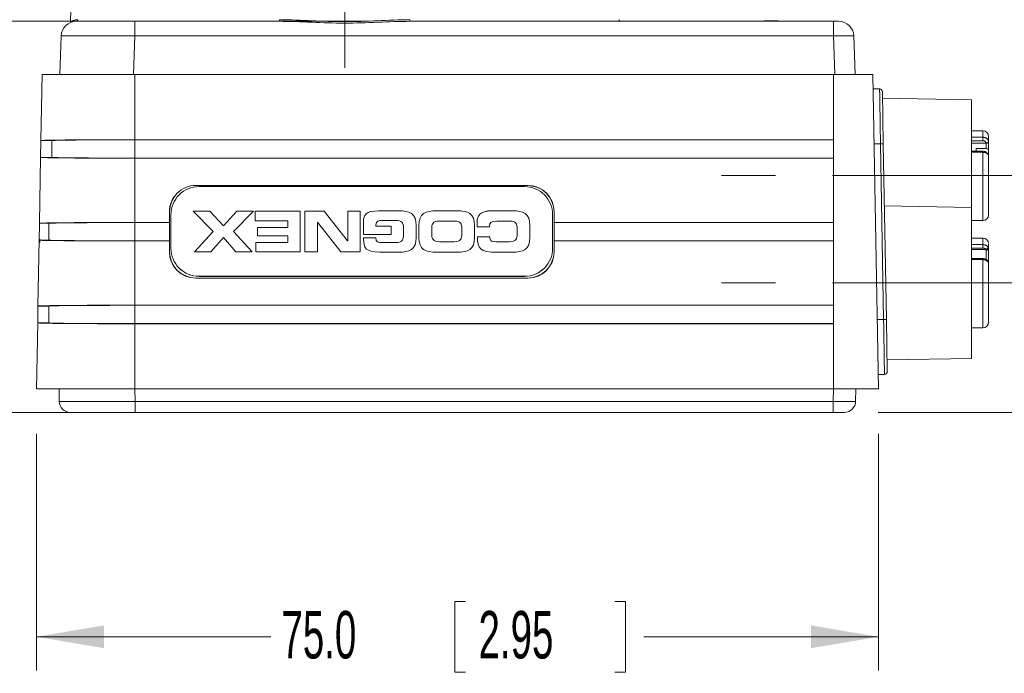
# Model space of a CAD drawing. Header units: millimetres. Extents: x 10 to 272, y 8 to 208.
# Tile 4 of 25: x 56 to 100, y 89 to 118. Entities that reach past the tile are written whole.
import ezdxf

# ---------------------------------------------------------------- set-up
doc = ezdxf.new("R2010")
doc.units = ezdxf.units.MM
doc.linetypes.add('CENTERX2', pattern=[20.32, 12.7, -2.54, 2.54, -2.54])
doc.styles.add('SLDTEXTSTYLE1', font='TXT', dxfattribs={"width": 0.605})
doc.dimstyles.new('SLDDIMSTYLE0', dxfattribs={"dimtxt": 2.054655, "dimasz": 3, "dimexe": 0, "dimexo": 0.0625, "dimgap": 0.513664, "dimtad": 0, "dimtih": 1, "dimtoh": 1, "dimlfac": 2, "dimrnd": 1e-09, "dimzin": 4, "dimdsep": 46, "dimtxsty": 'SLDTEXTSTYLE1', "dimsah": 1, "dimcen": 0.09, "dimadec": 0, "dimazin": 1, "dimtfac": 1, "dimtofl": 0, "dimtmove": 0, "dimatfit": 3, "dimfxl": 1, "dimfrac": 2, "dimtolj": 1, "dimtzin": 12, "dimarcsym": 0})
doc.dimstyles.new('SLDDIMSTYLE1', dxfattribs={"dimtxt": 2.054655, "dimasz": 3, "dimexe": 0, "dimexo": 0.0625, "dimgap": 0.513664, "dimtad": 0, "dimtih": 1, "dimtoh": 1, "dimlfac": 2, "dimrnd": 1e-09, "dimzin": 12, "dimdsep": 46, "dimtxsty": 'SLDTEXTSTYLE1', "dimsah": 1, "dimcen": 0.09, "dimadec": 0, "dimazin": 3, "dimtfac": 1, "dimtofl": 0, "dimtmove": 0, "dimatfit": 3, "dimfxl": 1, "dimfrac": 2, "dimtolj": 1, "dimtzin": 12, "dimarcsym": 0})
doc.dimstyles.new('SLDDIMSTYLE2', dxfattribs={"dimtxt": 2.054655, "dimasz": 3, "dimexe": 0, "dimexo": 0.0625, "dimgap": 0.513664, "dimtad": 0, "dimtih": 1, "dimtoh": 1, "dimlfac": 2, "dimrnd": 1e-09, "dimzin": 12, "dimdsep": 46, "dimtxsty": 'SLDTEXTSTYLE1', "dimsah": 1, "dimcen": 0.09, "dimadec": 0, "dimazin": 3, "dimtfac": 1, "dimtmove": 0, "dimatfit": 0, "dimfxl": 1, "dimfrac": 2, "dimtolj": 1, "dimtzin": 12, "dimarcsym": 0})

# ---------------------------------------------------------------- blocks, each defined once
blk = doc.blocks.new('*D12')
at = {"color": 7, "linetype": 'Continuous', "lineweight": 0}
for p, q in [((56.988, 141.637), (21.973, 141.637)), ((23.473, 141.637), (23.473, 129.932)), ((23.826, 129.462), (23.355, 129.462)), ((23.355, 129.462), (23.355, 126.306)), ((30.489, 129.462), (30.96, 129.462)), ((30.96, 129.462), (30.96, 126.306)), ((23.355, 126.306), (23.826, 126.306)), ((30.96, 126.306), (30.489, 126.306)), ((23.473, 100.137), (23.473, 125.836)), ((56.27, 100.137), (21.973, 100.137))]:
    blk.add_line(p, q, dxfattribs=at)
for points in [[(23.473, 141.637), (22.965, 138.637), (23.981, 138.637)], [(23.473, 100.137), (23.981, 103.137), (22.965, 103.137)]]:
    blk.add_solid(points, dxfattribs=at)
at = {"color": 7, "linetype": 'Continuous', "lineweight": 0, "char_height": 2.1167, "attachment_point": 1, "style": 'SLDTEXTSTYLE1'}
for s, insert in [('83.0', (15.633, 129.035)), ('3.27', (24.414, 129.035))]:
    blk.add_mtext(s, dxfattribs=dict(at, insert=insert))
blk = doc.blocks.new('*D13')
at = {"color": 7, "linetype": 'Continuous', "lineweight": 0}
for p, q in [((71.401, 117.562), (45.009, 117.562)), ((46.509, 117.562), (46.509, 110.897)), ((46.862, 110.427), (46.392, 110.427)), ((46.392, 110.427), (46.392, 107.271)), ((53.526, 110.427), (53.996, 110.427)), ((53.996, 110.427), (53.996, 107.271)), ((46.392, 107.271), (46.862, 107.271)), ((53.996, 107.271), (53.526, 107.271)), ((46.509, 100.137), (46.509, 106.801)), ((59.144, 100.137), (45.009, 100.137))]:
    blk.add_line(p, q, dxfattribs=at)
for points in [[(46.509, 117.562), (46.001, 114.562), (47.017, 114.562)], [(46.509, 100.137), (47.017, 103.137), (46.001, 103.137)]]:
    blk.add_solid(points, dxfattribs=at)
at = {"color": 7, "linetype": 'Continuous', "lineweight": 0, "char_height": 2.1167, "attachment_point": 1, "style": 'SLDTEXTSTYLE1'}
for s, insert in [('34.9', (38.67, 110)), ('1.37', (47.45, 110))]:
    blk.add_mtext(s, dxfattribs=dict(at, insert=insert))
blk = doc.blocks.new('*D14')
at = {"color": 7, "linetype": 'Continuous', "lineweight": 0}
for p, q in [((119.969, 105.905), (119.969, 111.905)), ((106.91, 105.905), (121.469, 105.905)), ((121.105, 104.787), (120.635, 104.787)), ((120.635, 104.787), (120.635, 101.631)), ((126.201, 104.787), (126.671, 104.787)), ((126.671, 104.787), (126.671, 101.631)), ((120.635, 101.631), (121.105, 101.631)), ((126.671, 101.631), (126.201, 101.631)), ((94.244, 100.137), (121.469, 100.137)), ((119.969, 100.137), (119.969, 94.137))]:
    blk.add_line(p, q, dxfattribs=at)
for points in [[(119.969, 105.905), (120.477, 108.905), (119.461, 108.905)], [(119.969, 100.137), (119.461, 97.137), (120.477, 97.137)]]:
    blk.add_solid(points, dxfattribs=at)
at = {"color": 7, "linetype": 'Continuous', "lineweight": 0, "char_height": 2.1167, "attachment_point": 1, "style": 'SLDTEXTSTYLE1'}
for s, insert in [('11.5', (112.913, 104.36)), ('.45', (121.693, 104.36))]:
    blk.add_mtext(s, dxfattribs=dict(at, insert=insert))
blk = doc.blocks.new('*D16')
at = {"color": 7, "linetype": 'Continuous', "lineweight": 0}
for p, q in [((56.757, 99.187), (56.757, 88.637)), ((94.257, 99.187), (94.257, 88.637)), ((75.859, 91.714), (75.389, 91.714)), ((75.389, 91.714), (75.389, 88.559)), ((82.523, 91.714), (82.993, 91.714)), ((82.993, 91.714), (82.993, 88.559)), ((56.757, 90.137), (67.197, 90.137)), ((94.257, 90.137), (83.816, 90.137)), ((75.389, 88.559), (75.859, 88.559)), ((82.993, 88.559), (82.523, 88.559))]:
    blk.add_line(p, q, dxfattribs=at)
for points in [[(56.757, 90.137), (59.757, 89.629), (59.757, 90.645)], [(94.257, 90.137), (91.257, 90.645), (91.257, 89.629)]]:
    blk.add_solid(points, dxfattribs=at)
at = {"color": 7, "linetype": 'Continuous', "lineweight": 0, "char_height": 2.1167, "attachment_point": 1, "style": 'SLDTEXTSTYLE1'}
for s, insert in [('75.0', (67.667, 91.287)), ('2.95', (76.447, 91.287))]:
    blk.add_mtext(s, dxfattribs=dict(at, insert=insert))
blk = doc.blocks.new('*D17')
at = {"color": 7, "linetype": 'Continuous', "lineweight": 0}
for p, q in [((58.547, 137.637), (33.009, 137.637)), ((34.509, 137.637), (34.509, 120.935)), ((34.862, 120.464), (34.392, 120.464)), ((34.392, 120.464), (34.392, 117.309)), ((41.526, 120.464), (41.996, 120.464)), ((41.996, 120.464), (41.996, 117.309)), ((34.392, 117.309), (34.862, 117.309)), ((41.996, 117.309), (41.526, 117.309)), ((34.509, 100.137), (34.509, 116.839)), ((59.144, 100.137), (33.009, 100.137))]:
    blk.add_line(p, q, dxfattribs=at)
for points in [[(34.509, 137.637), (34.001, 134.637), (35.017, 134.637)], [(34.509, 100.137), (35.017, 103.137), (34.001, 103.137)]]:
    blk.add_solid(points, dxfattribs=at)
at = {"color": 7, "linetype": 'Continuous', "lineweight": 0, "char_height": 2.1167, "attachment_point": 1, "style": 'SLDTEXTSTYLE1'}
for s, insert in [('75.0', (26.67, 120.037)), ('2.95', (35.45, 120.037))]:
    blk.add_mtext(s, dxfattribs=dict(at, insert=insert))

msp = doc.modelspace()

# ---------------------------------------------------------------- linework, layer by layer
at = {"color": 7, "linetype": 'CENTERX2', "lineweight": 0}
for p, q in [((70.4843, 115.4866), (70.4843, 147.2844)), ((104.9098, 110.6858), (87.2742, 110.6858)), ((104.9098, 105.9047), (87.2742, 105.9047))]:
    msp.add_line(p, q, dxfattribs=at)
at = {"color": 7, "linetype": 'Continuous', "lineweight": 15}
for p, q in [((58.3671, 121.3069), (58.269, 117.5601)), ((58.5295, 117.5616), (61.1354, 117.5616)), ((61.1354, 117.5616), (61.1354, 116.9096)), ((61.1354, 117.5616), (67.5676, 117.5616)), ((73.4011, 117.5616), (92.2525, 117.5616)), ((88.3972, 117.5866), (88.3972, 117.5616)), ((89.1608, 117.5866), (89.1608, 117.5616)), ((89.1608, 117.5866), (89.7903, 117.5866)), ((89.7903, 117.5866), (89.7903, 117.5616)), ((90.5539, 117.5866), (90.5539, 117.5616)), ((92.2525, 117.5616), (92.2525, 116.9096)), ((92.2525, 117.5616), (92.4839, 117.5616)), ((57.7943, 115.1866), (57.8544, 116.9096)), ((61.1354, 116.9096), (61.0753, 115.1866)), ((92.2525, 116.9096), (61.1354, 116.9096)), ((92.3127, 115.1866), (92.2525, 116.9096)), ((93.159, 116.9096), (93.2191, 115.1866)), ((56.9498, 112.2491), (57.0011, 115.1866)), ((61.131, 115.1866), (61.131, 112.2856)), ((61.131, 115.1866), (92.257, 115.1866)), ((92.2526, 112.2856), (92.257, 115.1866)), ((94.0123, 115.1866), (94.2567, 101.1866)), ((94.3113, 114.5462), (94.0234, 114.5512)), ((94.4341, 114.4234), (94.4746, 112.1013)), ((98.4098, 114.0616), (94.4392, 114.1309)), ((98.4098, 114.0616), (98.4098, 109.2679)), ((92.2526, 112.2856), (61.131, 112.2856)), ((92.2526, 111.4625), (92.2526, 112.2856)), ((98.9098, 112.6858), (98.4098, 112.6858)), ((98.4098, 112.3948), (98.9098, 112.3948)), ((98.9098, 112.3948), (98.9098, 112.6858)), ((56.9367, 111.4991), (56.9498, 112.2491)), ((56.9498, 112.2491), (57.4368, 112.2491)), ((57.4368, 112.2491), (57.4368, 111.4991)), ((61.131, 112.2813), (61.131, 111.4776)), ((61.131, 112.2812), (92.2526, 112.2812)), ((94.3518, 112.0991), (94.0662, 112.0991)), ((94.4884, 104.2741), (94.3518, 112.0991)), ((94.4746, 112.1013), (94.6112, 104.2763)), ((98.4098, 112.2386), (98.9098, 112.2386)), ((99.0596, 112.1354), (98.4098, 112.1354)), ((99.0598, 111.8915), (98.6098, 111.8915)), ((98.6098, 111.7729), (98.6098, 111.8915)), ((99.0598, 112.1305), (99.0598, 111.8915)), ((56.8854, 108.5616), (56.9367, 111.4991)), ((56.9367, 111.4991), (57.4368, 111.4991)), ((92.2526, 111.4668), (61.131, 111.4668)), ((61.131, 111.4625), (61.131, 108.5986)), ((61.131, 111.4625), (92.2526, 111.4625)), ((92.2526, 108.5986), (92.2526, 111.4625)), ((98.9116, 111.7729), (98.4098, 111.7729)), ((98.9098, 111.7249), (98.4098, 111.7249)), ((98.9098, 108.6858), (98.9098, 111.7249)), ((99.1598, 111.8001), (99.1598, 111.5952)), ((78.6373, 110.2521), (63.8522, 110.2521)), ((63.8522, 110.2521), (63.8575, 110.2468)), ((63.8575, 110.2468), (78.6321, 110.2468)), ((78.4948, 110.1985), (63.9948, 110.1985)), ((63.9948, 110.1963), (63.9948, 110.1985)), ((78.4948, 110.1963), (63.9948, 110.1963)), ((78.4948, 110.1985), (78.4948, 110.1963)), ((78.6321, 110.2468), (78.6373, 110.2521)), ((98.4098, 109.2679), (94.5229, 109.3358)), ((98.4098, 109.2679), (98.4098, 102.5429)), ((62.677, 109.0772), (62.677, 108.5986)), ((62.6823, 109.072), (62.677, 109.0772)), ((62.6823, 108.596), (62.6823, 109.072)), ((62.7448, 108.9487), (62.7448, 107.4489)), ((62.7448, 108.9487), (62.7448, 108.9465)), ((62.7448, 108.9465), (62.7448, 107.4467)), ((64.623, 108.1942), (63.7362, 109.1008)), ((63.7362, 109.1008), (63.7362, 109.1007)), ((63.7362, 109.1008), (64.4806, 109.1008)), ((64.623, 108.1941), (63.7362, 109.1007)), ((63.7362, 109.1007), (64.4806, 109.1007)), ((64.4806, 109.1008), (64.4806, 109.1007)), ((64.4806, 109.1008), (65.0776, 108.4439)), ((64.4806, 109.1007), (65.0776, 108.4439)), ((65.0776, 108.4439), (65.6747, 109.1008)), ((65.0776, 108.4439), (65.6747, 109.1007)), ((66.4191, 109.1008), (65.5323, 108.1942)), ((66.4191, 109.1007), (65.5323, 108.1941)), ((65.6747, 109.1008), (65.6747, 109.1007)), ((65.6747, 109.1008), (66.4191, 109.1008)), ((65.6747, 109.1007), (66.4191, 109.1007)), ((66.4191, 109.1008), (66.4191, 109.1007)), ((66.4956, 108.6662), (66.4956, 109.1008)), ((66.4956, 109.1008), (66.4956, 109.1007)), ((66.4956, 109.1008), (68.5065, 109.1008)), ((66.4956, 108.6662), (66.4956, 109.1007)), ((66.4956, 109.1007), (68.5065, 109.1007)), ((68.5065, 109.1008), (68.5065, 107.2925)), ((68.5065, 109.1008), (68.5065, 109.1007)), ((68.5065, 109.1007), (68.5065, 107.2924)), ((68.7145, 107.2925), (68.7145, 109.1008)), ((68.7145, 109.1008), (69.5738, 109.1008)), ((68.7145, 109.1008), (68.7145, 109.1007)), ((68.7145, 107.2924), (68.7145, 109.1007)), ((68.7145, 109.1007), (69.5738, 109.1007)), ((69.5738, 109.1008), (69.5738, 109.1007)), ((69.5738, 109.1008), (70.6156, 107.7871)), ((69.5738, 109.1007), (70.6156, 107.787)), ((70.6205, 107.7871), (70.6205, 109.1008)), ((70.6205, 109.1008), (70.6205, 109.1007)), ((70.6205, 109.1008), (71.1751, 109.1008)), ((70.6205, 107.787), (70.6205, 109.1007)), ((70.6205, 109.1007), (71.1751, 109.1007)), ((71.1751, 109.1008), (71.1751, 107.2925)), ((71.1751, 109.1008), (71.1751, 109.1007)), ((71.1751, 109.1007), (71.1751, 107.2924)), ((72.2088, 109.1208), (72.2088, 109.1207)), ((72.2088, 109.1208), (72.8758, 109.1208)), ((72.2088, 109.1207), (72.8758, 109.1207)), ((72.8758, 109.1208), (72.8758, 109.1207)), ((74.5857, 109.1208), (74.5857, 109.1207)), ((74.5857, 109.1208), (75.475, 109.1208)), ((74.5857, 109.1207), (75.475, 109.1207)), ((75.475, 109.1208), (75.475, 109.1207)), ((77.045, 109.1208), (77.045, 109.1207)), ((77.045, 109.1208), (77.9393, 109.1208)), ((77.045, 109.1207), (77.9393, 109.1207)), ((77.9393, 109.1208), (77.9393, 109.1207)), ((79.7448, 107.4489), (79.7448, 108.9487)), ((79.7448, 108.9465), (79.7448, 108.9487)), ((79.7448, 107.4467), (79.7448, 108.9465)), ((79.8125, 109.0772), (79.8073, 109.072)), ((79.8073, 109.072), (79.8073, 108.596)), ((79.8125, 108.5986), (79.8125, 109.0772)), ((56.8723, 107.8116), (56.8854, 108.5616)), ((56.8854, 108.5616), (57.308, 108.5616)), ((57.308, 108.5616), (57.308, 107.8116)), ((62.677, 108.5986), (61.131, 108.5986)), ((61.131, 108.5944), (61.131, 107.7897)), ((61.131, 108.5943), (62.6788, 108.5943)), ((62.6823, 108.596), (62.677, 108.5986)), ((62.6823, 108.596), (62.6788, 108.5943)), ((62.6788, 108.5943), (62.6788, 107.7788)), ((62.6823, 108.596), (62.6823, 107.777)), ((65.0776, 108.4439), (65.0776, 108.4439)), ((66.4956, 108.6662), (66.4956, 108.6662)), ((67.9519, 108.6662), (66.4956, 108.6662)), ((67.9519, 108.6662), (66.4956, 108.6662)), ((66.603, 108.0019), (66.603, 108.3765)), ((66.603, 108.3765), (66.603, 108.3764)), ((66.603, 108.3765), (67.9519, 108.3765)), ((66.603, 108.0018), (66.603, 108.3764)), ((66.603, 108.3764), (67.9519, 108.3764)), ((67.9519, 108.3765), (67.9519, 108.6662)), ((67.9519, 108.3764), (67.9519, 108.6662)), ((67.9519, 108.6662), (67.9519, 108.6662)), ((67.9519, 108.3765), (67.9519, 108.3764)), ((69.2691, 108.6063), (69.2691, 107.2925)), ((69.2691, 108.6063), (69.2691, 108.6062)), ((69.2741, 108.6063), (69.2691, 108.6063)), ((69.2691, 108.6062), (69.2691, 107.2924)), ((69.2741, 108.6062), (69.2691, 108.6062)), ((70.3158, 107.2925), (69.2741, 108.6063)), ((69.2741, 108.6063), (69.2741, 108.6062)), ((70.3158, 107.2924), (69.2741, 108.6062)), ((71.3145, 108.0618), (71.3145, 108.5763)), ((71.3145, 108.0617), (71.3145, 108.5763)), ((71.3145, 108.5763), (71.3145, 108.5763)), ((71.869, 108.4889), (71.869, 108.4364)), ((71.869, 108.4889), (71.869, 108.4888)), ((71.869, 108.4888), (71.869, 108.4364)), ((71.869, 108.4364), (71.869, 108.4364)), ((71.869, 108.4364), (72.5585, 108.4364)), ((71.869, 108.4364), (72.5585, 108.4364)), ((72.1588, 108.6862), (72.1588, 108.6861)), ((72.7508, 108.6862), (72.1588, 108.6862)), ((72.7508, 108.6861), (72.1588, 108.6861)), ((72.5585, 108.4364), (72.5585, 108.0618)), ((72.5585, 108.4364), (72.5585, 108.0617)), ((72.5585, 108.4364), (72.5585, 108.4364)), ((72.7508, 108.6862), (72.7508, 108.6861)), ((73.6726, 108.4664), (73.6726, 107.9269)), ((73.6726, 108.4664), (73.6726, 108.4663)), ((73.6726, 108.4663), (73.6726, 107.9268)), ((73.7888, 107.9269), (73.7888, 108.4664)), ((73.7888, 108.4664), (73.7888, 108.4663)), ((73.7888, 107.9268), (73.7888, 108.4663)), ((74.6756, 108.6563), (74.6756, 108.6562)), ((74.6756, 108.6563), (75.3851, 108.6563)), ((74.6756, 108.6562), (75.3851, 108.6562)), ((75.3851, 108.6563), (75.3851, 108.6562)), ((76.2719, 108.4664), (76.2719, 107.9269)), ((76.2719, 108.4664), (76.2719, 108.4663)), ((76.2719, 108.4663), (76.2719, 107.9268)), ((76.378, 108.4065), (76.378, 108.5763)), ((76.378, 108.4064), (76.378, 108.5763)), ((76.378, 108.5763), (76.378, 108.5763)), ((76.9326, 108.4065), (76.378, 108.4065)), ((76.378, 108.4065), (76.378, 108.4064)), ((76.9326, 108.4064), (76.378, 108.4064)), ((76.9326, 108.4065), (76.9326, 108.4064)), ((77.2574, 108.6563), (77.2574, 108.6562)), ((77.8494, 108.6563), (77.2574, 108.6563)), ((77.8494, 108.6562), (77.2574, 108.6562)), ((77.8494, 108.6563), (77.8494, 108.6562)), ((78.7362, 108.4664), (78.7362, 107.9269)), ((78.7362, 108.4664), (78.7362, 108.4663)), ((78.7362, 108.4663), (78.7362, 107.9268)), ((79.8125, 108.5986), (79.8073, 108.596)), ((79.8108, 108.5943), (79.8073, 108.596)), ((79.8073, 107.777), (79.8073, 108.596)), ((79.8108, 108.5943), (92.2526, 108.5943)), ((79.8108, 107.7788), (79.8108, 108.5943)), ((92.2526, 108.5986), (79.8125, 108.5986)), ((92.2526, 107.7744), (92.2526, 108.5986)), ((98.4098, 108.6858), (98.9098, 108.6858)), ((63.7986, 107.2925), (64.623, 108.1942)), ((63.7986, 107.2924), (64.623, 108.1941)), ((65.0776, 107.9244), (64.5156, 107.2925)), ((65.0776, 107.9243), (64.5156, 107.2924)), ((64.623, 108.1942), (64.623, 108.1941)), ((65.0776, 107.9244), (65.0776, 107.9243)), ((65.6397, 107.2925), (65.0776, 107.9244)), ((65.6397, 107.2924), (65.0776, 107.9243)), ((65.5323, 108.1942), (65.5323, 108.1941)), ((65.5323, 108.1942), (66.3567, 107.2925)), ((65.5323, 108.1941), (66.3567, 107.2924)), ((66.603, 108.0019), (66.603, 108.0018)), ((67.9519, 108.0019), (66.603, 108.0019)), ((67.9519, 108.0018), (66.603, 108.0018)), ((67.9519, 107.7121), (67.9519, 108.0019)), ((67.9519, 108.0019), (67.9519, 108.0018)), ((67.9519, 107.712), (67.9519, 108.0018)), ((72.5585, 108.0618), (71.3145, 108.0618)), ((71.3145, 108.0618), (71.3145, 108.0617)), ((72.5585, 108.0617), (71.3145, 108.0617)), ((71.3245, 107.852), (71.3245, 107.9094)), ((71.3245, 107.8519), (71.3245, 107.9094)), ((71.3245, 107.9094), (71.3245, 107.9094)), ((71.3245, 107.9094), (71.869, 107.9094)), ((71.3245, 107.9094), (71.869, 107.9094)), ((71.869, 107.9094), (71.869, 107.9094)), ((72.5585, 108.0618), (72.5585, 108.0617)), ((73.1031, 108.0843), (73.1031, 108.3091)), ((73.1031, 108.3091), (73.1031, 108.309)), ((73.1031, 108.0842), (73.1031, 108.309)), ((73.1031, 108.0843), (73.1031, 108.0842)), ((73.6726, 107.9269), (73.6726, 107.9268)), ((73.7888, 107.9269), (73.7888, 107.9268)), ((74.3584, 108.0993), (74.3584, 108.2941)), ((74.3584, 108.2941), (74.3584, 108.294)), ((74.3584, 108.0992), (74.3584, 108.294)), ((74.3584, 108.0993), (74.3584, 108.0992)), ((75.7024, 108.2941), (75.7024, 108.0993)), ((75.7024, 108.2941), (75.7024, 108.294)), ((75.7024, 108.294), (75.7024, 108.0992)), ((75.7024, 108.0993), (75.7024, 108.0992)), ((76.2719, 107.9269), (76.2719, 107.9268)), ((76.4005, 107.9544), (76.4005, 107.9543)), ((76.4005, 107.9544), (76.9551, 107.9544)), ((76.4005, 107.9543), (76.9551, 107.9543)), ((76.9551, 107.9544), (76.9551, 107.9045)), ((76.9551, 107.9544), (76.9551, 107.9543)), ((76.9551, 107.9543), (76.9551, 107.9044)), ((76.9551, 107.9045), (76.9551, 107.9044)), ((78.1667, 108.0993), (78.1667, 108.2941)), ((78.1667, 108.2941), (78.1667, 108.294)), ((78.1667, 108.0992), (78.1667, 108.294)), ((78.1667, 108.0993), (78.1667, 108.0992)), ((78.7362, 107.9269), (78.7362, 107.9268)), ((98.9098, 107.9047), (98.4098, 107.9047)), ((98.9098, 107.6136), (98.9098, 107.9047)), ((56.8211, 104.8741), (56.8723, 107.8116)), ((56.8723, 107.8116), (57.308, 107.8116)), ((56.9061, 107.7133), (56.9086, 107.853)), ((62.6788, 107.7788), (61.131, 107.7788)), ((61.131, 107.7744), (61.131, 104.9117)), ((61.131, 107.7744), (62.677, 107.7744)), ((62.677, 107.7744), (62.6823, 107.777)), ((62.677, 107.7744), (62.677, 107.2914)), ((62.6788, 107.7788), (62.6823, 107.777)), ((62.6823, 107.2967), (62.6823, 107.777)), ((66.528, 107.2925), (66.528, 107.7121)), ((66.528, 107.7121), (66.528, 107.712)), ((66.528, 107.7121), (67.9519, 107.7121)), ((66.528, 107.2924), (66.528, 107.712)), ((66.528, 107.712), (67.9519, 107.712)), ((67.9519, 107.7121), (67.9519, 107.712)), ((70.6156, 107.7871), (70.6156, 107.787)), ((70.6156, 107.7871), (70.6205, 107.7871)), ((70.6156, 107.787), (70.6205, 107.787)), ((70.6205, 107.7871), (70.6205, 107.787)), ((71.3245, 107.852), (71.3245, 107.8519)), ((72.1488, 107.7071), (72.1488, 107.7071)), ((72.1488, 107.7071), (72.7508, 107.7071)), ((72.1488, 107.7071), (72.7508, 107.7071)), ((72.7508, 107.7071), (72.7508, 107.7071)), ((74.7056, 107.7371), (74.7056, 107.737)), ((75.3551, 107.7371), (74.7056, 107.7371)), ((75.3551, 107.737), (74.7056, 107.737)), ((75.3551, 107.7371), (75.3551, 107.737)), ((77.2149, 107.7371), (77.2149, 107.737)), ((77.2149, 107.7371), (77.8194, 107.7371)), ((77.2149, 107.737), (77.8194, 107.737)), ((77.8194, 107.7371), (77.8194, 107.737)), ((79.8073, 107.777), (79.8108, 107.7788)), ((79.8073, 107.777), (79.8125, 107.7744)), ((79.8073, 107.777), (79.8073, 107.2967)), ((92.2526, 107.7788), (79.8108, 107.7788)), ((79.8125, 107.7744), (92.2526, 107.7744)), ((79.8125, 107.2914), (79.8125, 107.7744)), ((92.2526, 104.9117), (92.2526, 107.7744)), ((98.4098, 107.6136), (98.9098, 107.6136)), ((62.677, 107.2914), (62.6823, 107.2967)), ((62.7448, 107.4467), (62.7448, 107.4489)), ((64.5156, 107.2925), (63.7986, 107.2925)), ((63.7986, 107.2925), (63.7986, 107.2924)), ((64.5156, 107.2924), (63.7986, 107.2924)), ((64.5156, 107.2925), (64.5156, 107.2924)), ((65.6397, 107.2925), (65.6397, 107.2924)), ((66.3567, 107.2925), (65.6397, 107.2925)), ((66.3567, 107.2924), (65.6397, 107.2924)), ((66.3567, 107.2925), (66.3567, 107.2924)), ((68.5065, 107.2925), (66.528, 107.2925)), ((66.528, 107.2925), (66.528, 107.2924)), ((68.5065, 107.2924), (66.528, 107.2924)), ((68.5065, 107.2925), (68.5065, 107.2924)), ((68.7145, 107.2925), (68.7145, 107.2924)), ((69.2691, 107.2925), (68.7145, 107.2925)), ((69.2691, 107.2924), (68.7145, 107.2924)), ((69.2691, 107.2925), (69.2691, 107.2924)), ((70.3158, 107.2925), (70.3158, 107.2924)), ((71.1751, 107.2925), (70.3158, 107.2925)), ((71.1751, 107.2924), (70.3158, 107.2924)), ((71.1751, 107.2925), (71.1751, 107.2924)), ((72.0414, 107.2725), (72.0414, 107.2725)), ((72.8758, 107.2725), (72.0414, 107.2725)), ((72.8758, 107.2725), (72.0414, 107.2725)), ((72.8758, 107.2725), (72.8758, 107.2725)), ((74.5857, 107.2725), (74.5857, 107.2725)), ((75.475, 107.2725), (74.5857, 107.2725)), ((75.475, 107.2725), (74.5857, 107.2725)), ((75.475, 107.2725), (75.475, 107.2725)), ((77.2873, 107.2725), (77.2873, 107.2725)), ((77.9393, 107.2725), (77.2873, 107.2725)), ((77.9393, 107.2725), (77.2873, 107.2725)), ((77.9393, 107.2725), (77.9393, 107.2725)), ((79.7448, 107.4489), (79.7448, 107.4467)), ((79.8073, 107.2967), (79.8125, 107.2914)), ((98.4098, 107.4575), (98.9098, 107.4575)), ((99.0486, 107.3896), (98.4098, 107.3896)), ((99.0598, 107.3557), (99.0598, 106.9452)), ((98.9106, 106.9918), (98.4098, 106.9918)), ((98.9098, 106.9437), (98.4098, 106.9437)), ((98.9098, 103.9047), (98.9098, 106.9437)), ((63.9948, 106.1991), (78.4948, 106.1991)), ((63.9948, 106.1991), (63.9948, 106.1969)), ((63.9948, 106.1969), (78.4948, 106.1969)), ((78.4948, 106.1969), (78.4948, 106.1991)), ((63.8568, 106.1218), (63.8515, 106.1166)), ((63.8515, 106.1166), (78.6381, 106.1166)), ((78.6328, 106.1218), (63.8568, 106.1218)), ((78.6381, 106.1166), (78.6328, 106.1218)), ((56.808, 104.1241), (56.8211, 104.8741)), ((56.8211, 104.8741), (57.308, 104.8741)), ((57.308, 104.8741), (57.308, 104.1241)), ((92.2526, 104.9117), (61.131, 104.9117)), ((61.131, 104.9074), (61.131, 104.1018)), ((61.131, 104.9073), (92.2526, 104.9073)), ((92.2526, 104.0863), (92.2526, 104.9117)), ((56.7567, 101.1866), (56.808, 104.1241)), ((56.808, 104.1241), (57.308, 104.1241)), ((92.2526, 104.0907), (61.131, 104.0907)), ((61.131, 104.0863), (61.131, 101.1866)), ((61.131, 104.0863), (92.2526, 104.0863)), ((92.257, 101.1866), (92.2526, 104.0863)), ((94.4884, 104.2741), (94.2028, 104.2741)), ((94.6112, 104.2763), (94.6517, 101.9579)), ((98.4098, 103.9047), (98.9098, 103.9047)), ((94.6426, 102.4772), (98.4098, 102.5429)), ((94.5289, 101.8307), (94.2455, 101.8258)), ((57.7699, 100.6278), (57.7602, 101.1866)), ((61.131, 101.1866), (92.257, 101.1866)), ((61.1347, 101.1866), (61.1444, 100.6278)), ((92.2436, 100.6278), (92.2534, 101.1866)), ((93.2532, 101.1866), (93.2434, 100.6278)), ((61.1444, 100.6278), (92.2436, 100.6278)), ((61.1444, 100.6278), (61.1444, 100.1366)), ((92.2436, 100.6278), (92.2436, 100.1366)), ((61.1444, 100.1366), (58.2699, 100.1366)), ((92.2436, 100.1366), (61.1444, 100.1366)), ((92.7435, 100.1366), (92.2436, 100.1366))]:
    msp.add_line(p, q, dxfattribs=at)
for centre, radius, start, end in [((58.5295, 116.8861), 0.6755, 90, 178), ((58.5285, 117.6355), 0.0739, 270.77162, 359.30472), ((67.4957, 117.6178), 0.0913, 321.99286, 10.62028), ((73.473, 117.6178), 0.0913, 169.37972, 218.00714), ((82.7727, 117.6366), 0.075, 181.5, 270), ((92.4839, 116.8861), 0.6755, 2, 90), ((94.3091, 114.4212), 0.125, 1, 89), ((98.9098, 112.4358), 0.25, 0, 90), ((92.6338, 212.2665), 100.1822, 270.98264, 271.052882), ((63.9947, 108.9486), 1.2499, 89.99564, 179.99564), ((63.9947, 108.9464), 1.2499, 89.99564, 179.99564), ((78.4949, 108.9486), 1.2499, 0.00436, 90.00436), ((78.4949, 108.9464), 1.2499, 0.00436, 90.00436), ((98.9098, 108.9358), 0.25, 270, 0), ((98.9098, 107.6547), 0.25, 0, 90), ((63.9947, 107.449), 1.2499, 180.00436, 270.00436), ((63.9947, 107.4468), 1.2499, 180.00436, 270.00436), ((78.4949, 107.449), 1.2499, 269.99564, 359.99564), ((78.4949, 107.4468), 1.2499, 269.99564, 359.99564), ((92.7703, 204.4415), 100.1822, 270.98264, 271.052882), ((98.9098, 104.1547), 0.25, 270, 0), ((94.5267, 101.9557), 0.125, 271, 1), ((58.2699, 100.6366), 0.5, 181, 270), ((92.7435, 100.6366), 0.5, 270, 359)]:
    msp.add_arc(centre, radius, start, end, dxfattribs=at)
for centre, major_axis, ratio, start_param, end_param in [((61.1386, 116.8861), (3.2842, -0.0236), 0.0071709, 1.5718154, 3.1413938), ((92.2522, 116.8861), (0.9067, 0.0236), 0.025974, 0.0002317, 1.56981), ((61.131, 112.2491), (3.6943, 0), 0.0087269, 1.5707963, 3.1415927), ((61.131, 111.4991), (3.6943, 0), 0.0087269, 3.1415927, 4.712389), ((63.8522, 109.0772), (1.1752, 0), 0.9996954, 1.5707963, 3.1415927), ((63.8575, 109.072), (1.1752, 0), 0.9996954, 1.5707963, 3.1415927), ((78.6321, 109.072), (1.1752, 0), 0.9996954, 0, 1.5707963), ((78.6373, 109.0772), (1.1752, 0), 0.9996954, 0, 1.5707963), ((61.131, 108.561), (3.8235, 0), 0.0087269, 1.5707963, 3.1246137), ((61.131, 107.8121), (3.8235, 0), 0.0087269, 3.1585717, 4.712389), ((63.8522, 107.2921), (0.6181, 1.0002), 0.9993191, 2.1246144, 3.6948015), ((63.8575, 107.2974), (0.6181, 1.0002), 0.9993191, 2.1246144, 3.6948015), ((78.6321, 107.2974), (-0.6181, 1.0002), 0.9993191, 2.5883838, 4.1585709), ((78.6373, 107.2921), (-0.6181, 1.0002), 0.9993191, 2.5883838, 4.1585709), ((61.131, 104.8741), (3.823, 0), 0.0087269, 1.5707963, 3.1415927), ((61.131, 104.1241), (3.823, 0), 0.0087269, 3.1415927, 4.712389), ((61.1453, 100.6366), (3.3754, 0.0087), 0.0025846, 3.1416311, 4.7121228), ((92.2434, 100.6366), (1, -0.0087), 0.0087242, 4.7126174, 6.2831092)]:
    msp.add_ellipse(centre, major_axis=major_axis, ratio=ratio, start_param=start_param, end_param=end_param, dxfattribs=at)
for points, knots in [([(58.2682, 117.5591), (58.2685, 117.5567), (58.2692, 117.5525), (58.2682, 117.5485), (58.2677, 117.5468)], [0, 0, 0, 0, 0.577241, 1, 1, 1, 1]), ([(58.2781, 117.5599), (58.2753, 117.5585), (58.2623, 117.5523), (58.3259, 117.5833), (58.4412, 117.6228), (58.5486, 117.6307), (58.6025, 117.6346)], [0, 0, 0, 0, 0.0994573, 0.47557765, 0.73727637, 1, 1, 1, 1]), ([(73.4011, 117.5616), (72.921, 117.5616), (72.4374, 117.5382), (71.4614, 117.498), (70.9718, 117.4819), (69.9893, 117.482), (69.5005, 117.4983), (68.5299, 117.5383), (68.0476, 117.5616), (67.5676, 117.5616)], [0, 0, 0, 0, 0.25, 0.25, 0.5, 0.5, 0.75, 0.75, 1, 1, 1, 1]), ([(67.5854, 117.6346), (68.0611, 117.6346), (68.5395, 117.6089), (69.5038, 117.5644), (69.9902, 117.5463), (70.9691, 117.5461), (71.4566, 117.5641), (72.4274, 117.6088), (72.9075, 117.6346), (73.3833, 117.6346)], [0, 0, 0, 0, 0.25, 0.25, 0.5, 0.5, 0.75, 0.75, 1, 1, 1, 1]), ([(57.0011, 115.1866), (57.0011, 115.1866), (57.1085, 115.1866), (57.5223, 115.1866), (57.8284, 115.1866), (58.5929, 115.1866), (59.051, 115.1866), (60.0499, 115.1866), (60.5902, 115.1866), (61.131, 115.1866)], [5.4979394, 5.4979394, 5.4979394, 5.4979394, 5.8905624, 5.8905624, 6.2831853, 6.2831853, 6.6758082, 6.6758082, 7.0684312, 7.0684312, 7.0684312, 7.0684312]), ([(92.257, 115.1866), (92.4868, 115.1866), (92.7165, 115.1866), (93.1411, 115.1866), (93.3358, 115.1866), (93.6607, 115.1866), (93.7908, 115.1866), (93.9666, 115.1866), (94.0123, 115.1866), (94.0123, 115.1866)], [5.4979394, 5.4979394, 5.4979394, 5.4979394, 5.8905624, 5.8905624, 6.2831853, 6.2831853, 6.6758082, 6.6758082, 7.0684312, 7.0684312, 7.0684312, 7.0684312]), ([(94.3518, 112.0991), (94.3492, 112.2606), (94.3465, 112.4221), (94.3413, 112.7352), (94.3388, 112.8876), (94.3351, 113.1098), (94.3339, 113.1831), (94.3315, 113.3245), (94.3304, 113.3929), (94.3271, 113.5915), (94.3251, 113.7153), (94.3213, 113.9435), (94.3196, 114.0445), (94.3167, 114.2217), (94.3154, 114.2984), (94.3134, 114.421), (94.3126, 114.4673), (94.3116, 114.53), (94.3113, 114.5462), (94.3113, 114.5462)], [0, 0, 0, 0, 0.125, 0.125, 0.25, 0.25, 0.3125, 0.3125, 0.375, 0.375, 0.5, 0.5, 0.625, 0.625, 0.75, 0.75, 0.875, 0.875, 1, 1, 1, 1]), ([(61.131, 112.2856), (60.8546, 112.2856), (60.5829, 112.2853), (60.1818, 112.2846), (60.0492, 112.2843), (59.7864, 112.2836), (59.6557, 112.2832), (59.2758, 112.2819), (59.0357, 112.2807), (58.581, 112.2781), (58.3657, 112.2765), (57.98, 112.2732), (57.8072, 112.2713), (57.578, 112.2683), (57.5069, 112.2673), (57.3779, 112.2652), (57.3196, 112.2641), (57.2154, 112.2619), (57.1696, 112.2608), (57.0903, 112.2585), (57.0567, 112.2573), (56.9764, 112.2538), (56.9498, 112.2514), (56.9498, 112.2491)], [0, 0, 0, 0, 0.125, 0.125, 0.1875, 0.1875, 0.25, 0.25, 0.375, 0.375, 0.5, 0.5, 0.625, 0.625, 0.6875, 0.6875, 0.75, 0.75, 0.8125, 0.8125, 0.875, 0.875, 1, 1, 1, 1]), ([(98.9098, 112.3948), (98.9201, 112.3945), (98.9409, 112.3939), (98.9717, 112.3892), (99.0019, 112.3818), (99.0309, 112.3712), (99.0583, 112.3576), (99.0892, 112.3374), (99.1215, 112.3071), (99.1503, 112.2632), (99.1562, 112.229), (99.1594, 112.211)], [0, 0, 0, 0, 0.0813223, 0.1636362, 0.2469709, 0.3313532, 0.4168067, 0.5033518, 0.6508113, 0.8163787, 1, 1, 1, 1]), ([(98.9098, 112.2386), (98.9098, 112.2599), (98.9098, 112.2913), (98.9098, 112.3512), (98.9098, 112.3791), (98.9098, 112.3948)], [0, 0, 0, 0, 0.5, 0.5, 1, 1, 1, 1]), ([(99.1598, 112.1998), (99.1598, 112.3011), (99.1598, 112.4149), (99.1598, 112.4085), (99.1598, 112.4078)], [0, 0, 0, 0, 0.889598, 1, 1, 1, 1]), ([(98.9098, 112.2386), (98.9196, 112.2382), (98.9387, 112.2374), (98.9662, 112.2314), (98.9916, 112.2217), (99.0139, 112.2088), (99.0327, 112.1931), (99.0466, 112.1752), (99.0564, 112.1558), (99.0585, 112.1423), (99.0596, 112.1354)], [0, 0, 0, 0, 0.1269006, 0.2493075, 0.3720364, 0.4998664, 0.6223519, 0.7501352, 0.8735054, 1, 1, 1, 1]), ([(99.0598, 111.8915), (99.0901, 111.8915), (99.1167, 111.8773), (99.1508, 111.8424), (99.1598, 111.8214), (99.1598, 111.8001)], [0, 0, 0, 0, 0.5, 0.5, 1, 1, 1, 1]), ([(99.1598, 112.1998), (99.1598, 112.189), (99.1598, 112.1674), (99.1598, 112.132), (99.1598, 112.0948), (99.1598, 112.0555), (99.1598, 111.9945), (99.1598, 111.9081), (99.1598, 111.8363), (99.1598, 111.8001)], [0, 0, 0, 0, 0.10142639, 0.20127665, 0.30045199, 0.39987193, 0.50044932, 0.74806703, 1, 1, 1, 1]), ([(61.131, 111.4625), (60.8537, 111.4625), (60.581, 111.4627), (60.1787, 111.4634), (60.0456, 111.4637), (59.7819, 111.4644), (59.6508, 111.4648), (59.2697, 111.4662), (59.0288, 111.4673), (58.5726, 111.47), (58.3566, 111.4715), (57.9697, 111.4749), (57.7963, 111.4767), (57.5665, 111.4797), (57.4951, 111.4808), (57.3657, 111.4829), (57.3073, 111.484), (57.2028, 111.4862), (57.1568, 111.4873), (57.0773, 111.4896), (57.0437, 111.4908), (56.9633, 111.4943), (56.9367, 111.4967), (56.9367, 111.4991)], [0, 0, 0, 0, 0.125, 0.125, 0.1875, 0.1875, 0.25, 0.25, 0.375, 0.375, 0.5, 0.5, 0.625, 0.625, 0.6875, 0.6875, 0.75, 0.75, 0.8125, 0.8125, 0.875, 0.875, 1, 1, 1, 1]), ([(99.1571, 111.5884), (99.1524, 111.6088), (99.1423, 111.6525), (99.1022, 111.7013), (99.056, 111.735), (99.0122, 111.7557), (98.9623, 111.7701), (98.9275, 111.772), (98.9098, 111.7729)], [0, 0, 0, 0, 0.2082073, 0.4458729, 0.5756553, 0.7121006, 0.8540448, 1, 1, 1, 1]), ([(98.9098, 111.7249), (98.9098, 111.7311), (98.9098, 111.7434), (98.9098, 111.7577), (98.9098, 111.7677), (98.9098, 111.7727), (98.9098, 111.7724), (98.9098, 111.7723)], [0, 0, 0, 0, 0.2208228, 0.4416457, 0.6624685, 0.8832914, 1, 1, 1, 1]), ([(99.1594, 111.5726), (99.1583, 111.5801), (99.156, 111.5947), (99.1469, 111.6156), (99.1346, 111.6346), (99.1194, 111.6517), (99.1022, 111.6667), (99.0747, 111.6858), (99.0324, 111.7059), (98.9727, 111.7219), (98.9306, 111.7239), (98.9098, 111.7249)], [0, 0, 0, 0, 0.0937789, 0.1832192, 0.2683126, 0.3490535, 0.4254395, 0.4974721, 0.6686286, 0.8360701, 1, 1, 1, 1]), ([(99.1598, 108.9531), (99.1598, 108.9621), (99.1598, 108.9811), (99.1598, 109.2739), (99.1598, 109.7358), (99.1598, 110.3377), (99.1598, 110.9927), (99.1598, 111.3775), (99.1598, 111.5635)], [0, 0, 0, 0, 0.1466949, 0.3127997, 0.4789046, 0.6563999, 0.8338951, 1, 1, 1, 1]), ([(61.131, 108.5986), (60.8504, 108.5986), (60.5744, 108.5984), (60.1672, 108.5977), (60.0326, 108.5974), (59.7657, 108.5967), (59.633, 108.5963), (59.2473, 108.5949), (59.0035, 108.5937), (58.5418, 108.591), (58.3231, 108.5895), (57.9315, 108.586), (57.756, 108.5842), (57.5233, 108.5811), (57.4511, 108.5801), (57.3201, 108.5779), (57.2609, 108.5769), (57.1552, 108.5746), (57.1086, 108.5735), (57.0281, 108.5712), (56.994, 108.57), (56.9125, 108.5664), (56.8855, 108.564), (56.8854, 108.5616)], [0, 0, 0, 0, 0.125, 0.125, 0.1875, 0.1875, 0.25, 0.25, 0.375, 0.375, 0.5, 0.5, 0.625, 0.625, 0.6875, 0.6875, 0.75, 0.75, 0.8125, 0.8125, 0.875, 0.875, 1, 1, 1, 1]), ([(61.131, 107.7744), (60.8494, 107.7744), (60.5726, 107.7746), (60.164, 107.7754), (60.029, 107.7756), (59.7612, 107.7764), (59.6281, 107.7768), (59.2411, 107.7782), (58.9965, 107.7793), (58.5334, 107.782), (58.314, 107.7836), (57.9212, 107.787), (57.7451, 107.7889), (57.5118, 107.7919), (57.4393, 107.793), (57.3079, 107.7951), (57.2486, 107.7962), (57.1426, 107.7985), (57.0959, 107.7996), (57.0151, 107.802), (56.981, 107.8031), (56.8993, 107.8067), (56.8723, 107.8092), (56.8723, 107.8116)], [0, 0, 0, 0, 0.125, 0.125, 0.1875, 0.1875, 0.25, 0.25, 0.375, 0.375, 0.5, 0.5, 0.625, 0.625, 0.6875, 0.6875, 0.75, 0.75, 0.8125, 0.8125, 0.875, 0.875, 1, 1, 1, 1]), ([(98.9098, 107.6136), (98.9213, 107.6133), (98.9445, 107.6126), (98.9789, 107.6067), (99.0127, 107.5973), (99.0449, 107.5838), (99.0749, 107.5664), (99.1016, 107.5452), (99.1246, 107.5208), (99.1356, 107.5023), (99.1411, 107.493)], [0, 0, 0, 0, 0.116003, 0.2344881, 0.3555088, 0.4791118, 0.6053362, 0.7342126, 0.8657628, 1, 1, 1, 1]), ([(98.9098, 107.4575), (98.9098, 107.4788), (98.9098, 107.5101), (98.9098, 107.57), (98.9098, 107.5979), (98.9098, 107.6136)], [0, 0, 0, 0, 0.5, 0.5, 1, 1, 1, 1]), ([(99.1411, 107.493), (99.145, 107.4845), (99.1526, 107.4681), (99.1587, 107.4423), (99.1594, 107.4251), (99.1598, 107.4168)], [0, 0, 0, 0, 0.3552406, 0.6885075, 1, 1, 1, 1]), ([(99.1598, 107.4168), (99.1598, 107.5184), (99.1598, 107.633), (99.1598, 107.6268), (99.1598, 107.6261)], [0, 0, 0, 0, 0.8874843, 1, 1, 1, 1]), ([(98.9098, 107.4575), (98.9174, 107.4572), (98.9323, 107.4567), (98.954, 107.453), (98.9748, 107.4471), (99.0002, 107.4364), (99.0286, 107.4183), (99.0419, 107.3993), (99.0486, 107.3896)], [0, 0, 0, 0, 0.1265697, 0.2501389, 0.3735828, 0.499785, 0.7465116, 1, 1, 1, 1]), ([(99.0486, 107.3896), (99.0498, 107.3879), (99.0509, 107.3862), (99.053, 107.3826), (99.0539, 107.3809), (99.0553, 107.3779), (99.0557, 107.3768), (99.0564, 107.3749), (99.0567, 107.3742), (99.0572, 107.3727), (99.0574, 107.372), (99.058, 107.3701), (99.0583, 107.3689), (99.0589, 107.3658), (99.0593, 107.3638), (99.0597, 107.3598), (99.0598, 107.3578), (99.0598, 107.3557)], [0, 0, 0, 0, 0.1692308, 0.1692308, 0.3333333, 0.3333333, 0.4358974, 0.4358974, 0.5, 0.5, 0.5641026, 0.5641026, 0.6666667, 0.6666667, 0.8307692, 0.8307692, 1, 1, 1, 1]), ([(99.1598, 107.4168), (99.1598, 107.4006), (99.1493, 107.3851), (99.1118, 107.3622), (99.0863, 107.3557), (99.0598, 107.3557)], [0, 0, 0, 0, 0.5, 0.5, 1, 1, 1, 1]), ([(99.1598, 107.4168), (99.1598, 107.3722), (99.1598, 107.2799), (99.1598, 107.1115), (99.1598, 106.9526), (99.1598, 106.8377), (99.1598, 106.7976), (99.1598, 106.7857)], [0, 0, 0, 0, 0.2190615, 0.4531685, 0.6872755, 0.906337, 1, 1, 1, 1]), ([(99.1361, 106.8724), (99.1246, 106.889), (99.1016, 106.9223), (99.0453, 106.9607), (98.9792, 106.9868), (98.9328, 106.9901), (98.9098, 106.9918)], [0, 0, 0, 0, 0.2531607, 0.5058636, 0.7559473, 1, 1, 1, 1]), ([(98.9098, 106.9437), (98.9098, 106.9499), (98.9098, 106.9623), (98.9098, 106.9766), (98.9098, 106.9865), (98.9098, 106.9916), (98.9098, 106.9912), (98.9098, 106.9911)], [0, 0, 0, 0, 0.22082285, 0.4416457, 0.66246855, 0.88329139, 1, 1, 1, 1]), ([(99.1411, 106.8432), (99.1362, 106.8501), (99.1266, 106.8637), (99.1068, 106.882), (99.084, 106.8984), (99.0584, 106.9123), (99.0307, 106.9238), (99.0014, 106.9328), (98.9712, 106.9391), (98.9405, 106.943), (98.92, 106.9435), (98.9098, 106.9437)], [0, 0, 0, 0, 0.1194573, 0.2367899, 0.3520062, 0.4651199, 0.5761501, 0.6851213, 0.7920632, 0.89701, 1, 1, 1, 1]), ([(99.1352, 106.8718), (99.1362, 106.8706), (99.1425, 106.8632), (99.1418, 106.8523), (99.1411, 106.8432)], [0, 0, 0, 0, 0.1650964, 1, 1, 1, 1]), ([(99.1579, 106.8011), (99.1565, 106.813), (99.1538, 106.8366), (99.1419, 106.8605), (99.1361, 106.8724)], [0, 0, 0, 0, 0.5064197, 1, 1, 1, 1]), ([(99.1598, 106.7857), (99.1594, 106.7915), (99.1587, 106.8036), (99.1526, 106.823), (99.145, 106.8364), (99.1411, 106.8432)], [0, 0, 0, 0, 0.3114925, 0.6447594, 1, 1, 1, 1]), ([(99.1598, 104.1719), (99.1598, 104.1809), (99.1598, 104.2002), (99.1598, 104.4939), (99.1598, 104.9567), (99.1598, 105.5594), (99.1598, 106.2149), (99.1598, 106.5997), (99.1598, 106.7857)], [0, 0, 0, 0, 0.1469424, 0.3129921, 0.4790418, 0.656496, 0.8339503, 1, 1, 1, 1]), ([(61.131, 104.9117), (60.8461, 104.9117), (60.566, 104.9114), (60.1526, 104.9107), (60.0159, 104.9104), (59.745, 104.9097), (59.6103, 104.9093), (59.2187, 104.9079), (58.9712, 104.9067), (58.5025, 104.904), (58.2805, 104.9024), (57.883, 104.8989), (57.7049, 104.897), (57.4686, 104.8939), (57.3953, 104.8929), (57.2623, 104.8907), (57.2022, 104.8896), (57.0949, 104.8873), (57.0476, 104.8862), (56.9659, 104.8838), (56.9313, 104.8826), (56.8485, 104.879), (56.8211, 104.8765), (56.8211, 104.8741)], [0, 0, 0, 0, 0.125, 0.125, 0.1875, 0.1875, 0.25, 0.25, 0.375, 0.375, 0.5, 0.5, 0.625, 0.625, 0.6875, 0.6875, 0.75, 0.75, 0.8125, 0.8125, 0.875, 0.875, 1, 1, 1, 1]), ([(61.131, 104.0863), (60.8452, 104.0863), (60.5642, 104.0866), (60.1494, 104.0873), (60.0123, 104.0876), (59.7405, 104.0883), (59.6054, 104.0887), (59.2126, 104.0902), (58.9643, 104.0913), (58.4941, 104.0941), (58.2714, 104.0957), (57.8727, 104.0992), (57.694, 104.1011), (57.4571, 104.1041), (57.3835, 104.1052), (57.2501, 104.1074), (57.1899, 104.1085), (57.0823, 104.1108), (57.0349, 104.1119), (56.9529, 104.1143), (56.9182, 104.1155), (56.8353, 104.1192), (56.8079, 104.1216), (56.808, 104.1241)], [0, 0, 0, 0, 0.125, 0.125, 0.1875, 0.1875, 0.25, 0.25, 0.375, 0.375, 0.5, 0.5, 0.625, 0.625, 0.6875, 0.6875, 0.75, 0.75, 0.8125, 0.8125, 0.875, 0.875, 1, 1, 1, 1]), ([(94.5289, 101.8307), (94.5289, 101.8307), (94.5286, 101.8469), (94.5276, 101.9094), (94.5268, 101.9555), (94.5253, 102.0475), (94.5247, 102.0822), (94.5235, 102.1577), (94.5228, 102.1987), (94.5206, 102.3313), (94.5189, 102.4325), (94.5151, 102.6603), (94.5131, 102.7835), (94.5087, 103.0479), (94.5064, 103.1909), (94.5015, 103.4862), (94.499, 103.6383), (94.4938, 103.9514), (94.4911, 104.1128), (94.4884, 104.2741)], [0, 0, 0, 0, 0.125, 0.125, 0.25, 0.25, 0.3125, 0.3125, 0.375, 0.375, 0.5, 0.5, 0.625, 0.625, 0.75, 0.75, 0.875, 0.875, 1, 1, 1, 1]), ([(61.131, 101.1866), (60.5583, 101.1866), (59.986, 101.1866), (58.9279, 101.1866), (58.4427, 101.1866), (57.6329, 101.1866), (57.3087, 101.1866), (56.8705, 101.1866), (56.7567, 101.1866), (56.7567, 101.1866)], [5.4979394, 5.4979394, 5.4979394, 5.4979394, 5.8905624, 5.8905624, 6.2831853, 6.2831853, 6.6758082, 6.6758082, 7.0684312, 7.0684312, 7.0684312, 7.0684312]), ([(94.2567, 101.1866), (94.2567, 101.1866), (94.2046, 101.1866), (94.0043, 101.1866), (93.8561, 101.1866), (93.4859, 101.1866), (93.2641, 101.1866), (92.7805, 101.1866), (92.5188, 101.1866), (92.257, 101.1866)], [5.4979394, 5.4979394, 5.4979394, 5.4979394, 5.8905624, 5.8905624, 6.2831853, 6.2831853, 6.6758082, 6.6758082, 7.0684312, 7.0684312, 7.0684312, 7.0684312])]:
    msp.add_open_spline(points, degree=3, knots=knots, dxfattribs=at)
for points in [[(99.0596, 112.1354), (99.0859, 112.1364), (99.1385, 112.1541), (99.1598, 112.1924), (99.1594, 112.211)], [(99.0596, 112.1354), (99.0596, 112.1338), (99.0597, 112.1322), (99.0598, 112.1305)], [(99.1598, 112.1998), (99.1598, 112.1616), (99.115, 112.1305), (99.0598, 112.1305)], [(99.1594, 112.211), (99.1597, 112.2073), (99.1598, 112.2036), (99.1598, 112.1998)], [(99.1598, 111.5635), (99.1598, 111.5666), (99.1597, 111.5696), (99.1594, 111.5726)], [(71.3145, 108.5763), (71.3145, 109.0958), (71.5843, 109.1208), (72.2088, 109.1208)], [(71.3145, 108.5763), (71.3145, 109.0958), (71.5843, 109.1207), (72.2088, 109.1207)], [(72.8758, 109.1208), (73.3754, 109.1208), (73.6726, 108.9959), (73.6726, 108.4664)], [(72.8758, 109.1207), (73.3754, 109.1207), (73.6726, 108.9958), (73.6726, 108.4663)], [(73.7888, 108.4664), (73.7888, 108.9959), (74.0861, 109.1208), (74.5857, 109.1208)], [(73.7888, 108.4663), (73.7888, 108.9958), (74.0861, 109.1207), (74.5857, 109.1207)], [(75.475, 109.1208), (75.9746, 109.1208), (76.2719, 108.9959), (76.2719, 108.4664)], [(75.475, 109.1207), (75.9746, 109.1207), (76.2719, 108.9958), (76.2719, 108.4663)], [(76.378, 108.5763), (76.378, 108.881), (76.488, 109.1208), (77.045, 109.1208)], [(76.378, 108.5763), (76.378, 108.881), (76.488, 109.1207), (77.045, 109.1207)], [(77.9393, 109.1208), (78.4389, 109.1208), (78.7362, 108.9959), (78.7362, 108.4664)], [(77.9393, 109.1207), (78.4389, 109.1207), (78.7362, 108.9958), (78.7362, 108.4663)], [(72.1588, 108.6862), (72.0139, 108.6862), (71.869, 108.6638), (71.869, 108.4889)], [(72.1588, 108.6861), (72.0139, 108.6861), (71.869, 108.6637), (71.869, 108.4888)], [(73.1031, 108.3091), (73.1031, 108.6188), (73.0306, 108.6862), (72.7508, 108.6862)], [(73.1031, 108.309), (73.1031, 108.6187), (73.0306, 108.6861), (72.7508, 108.6861)], [(74.3584, 108.2941), (74.3584, 108.5564), (74.4134, 108.6563), (74.6756, 108.6563)], [(74.3584, 108.294), (74.3584, 108.5563), (74.4134, 108.6562), (74.6756, 108.6562)], [(75.3851, 108.6563), (75.6474, 108.6563), (75.7024, 108.5564), (75.7024, 108.2941)], [(75.3851, 108.6562), (75.6474, 108.6562), (75.7024, 108.5563), (75.7024, 108.294)], [(77.2574, 108.6563), (77.0076, 108.6563), (76.9326, 108.6313), (76.9326, 108.4065)], [(77.2574, 108.6562), (77.0076, 108.6562), (76.9326, 108.6312), (76.9326, 108.4064)], [(78.1667, 108.2941), (78.1667, 108.5564), (78.1117, 108.6563), (77.8494, 108.6563)], [(78.1667, 108.294), (78.1667, 108.5563), (78.1117, 108.6562), (77.8494, 108.6562)], [(71.869, 107.9094), (71.869, 107.7296), (71.9715, 107.7071), (72.1488, 107.7071)], [(71.869, 107.9094), (71.869, 107.7295), (71.9715, 107.7071), (72.1488, 107.7071)], [(72.7508, 107.7071), (73.0306, 107.7071), (73.1031, 107.7746), (73.1031, 108.0843)], [(72.7508, 107.7071), (73.0306, 107.7071), (73.1031, 107.7745), (73.1031, 108.0842)], [(73.6726, 107.9269), (73.6726, 107.3974), (73.3754, 107.2725), (72.8758, 107.2725)], [(73.6726, 107.9268), (73.6726, 107.3973), (73.3754, 107.2725), (72.8758, 107.2725)], [(74.5857, 107.2725), (74.0861, 107.2725), (73.7888, 107.3974), (73.7888, 107.9269)], [(74.5857, 107.2725), (74.0861, 107.2725), (73.7888, 107.3973), (73.7888, 107.9268)], [(74.7056, 107.7371), (74.4134, 107.7371), (74.3584, 107.8745), (74.3584, 108.0993)], [(74.7056, 107.737), (74.4134, 107.737), (74.3584, 107.8744), (74.3584, 108.0992)], [(75.7024, 108.0993), (75.7024, 107.8745), (75.6474, 107.7371), (75.3551, 107.7371)], [(75.7024, 108.0992), (75.7024, 107.8744), (75.6474, 107.737), (75.3551, 107.737)], [(76.2719, 107.9269), (76.2719, 107.3974), (75.9746, 107.2725), (75.475, 107.2725)], [(76.2719, 107.9268), (76.2719, 107.3973), (75.9746, 107.2725), (75.475, 107.2725)], [(77.2873, 107.2725), (76.4979, 107.2725), (76.3955, 107.4424), (76.4005, 107.9544)], [(77.2873, 107.2725), (76.4979, 107.2725), (76.3955, 107.4423), (76.4005, 107.9543)], [(76.9551, 107.9045), (76.9551, 107.7746), (77.05, 107.7371), (77.2149, 107.7371)], [(76.9551, 107.9044), (76.9551, 107.7745), (77.05, 107.737), (77.2149, 107.737)], [(77.8194, 107.7371), (78.1117, 107.7371), (78.1667, 107.8745), (78.1667, 108.0993)], [(77.8194, 107.737), (78.1117, 107.737), (78.1667, 107.8744), (78.1667, 108.0992)], [(78.7362, 107.9269), (78.7362, 107.3974), (78.4389, 107.2725), (77.9393, 107.2725)], [(78.7362, 107.9268), (78.7362, 107.3973), (78.4389, 107.2725), (77.9393, 107.2725)], [(72.0414, 107.2725), (71.4119, 107.2725), (71.3245, 107.4998), (71.3245, 107.852)], [(72.0414, 107.2725), (71.4119, 107.2725), (71.3245, 107.4997), (71.3245, 107.8519)], [(99.0486, 107.3896), (99.0615, 107.3932), (99.0873, 107.4046), (99.1193, 107.4312), (99.1393, 107.4628), (99.1423, 107.4836), (99.1411, 107.493)]]:
    msp.add_open_spline(points, degree=3, dxfattribs=at)

# ---------------------------------------------------------------- dimensions: what is measured, and where the dimension line sits
at = {"color": 7, "linetype": 'Continuous', "lineweight": 0}
for base, p1, p2, dimstyle, picture, middle in [((23.4729, 141.6366), (58.2699, 100.1366), (58.988, 141.6366), 'SLDDIMSTYLE0', '*D12', (23.4729, 127.884)), ((34.5094, 137.6366), (61.1444, 100.1366), (60.5468, 137.6366), 'SLDDIMSTYLE0', '*D17', (34.5094, 118.8866)), ((46.5094, 117.5616), (61.1444, 100.1366), (73.4011, 117.5616), 'SLDDIMSTYLE1', '*D13', (46.5094, 108.8491)), ((119.9686, 105.9047), (92.2436, 100.1366), (104.9098, 105.9047), 'SLDDIMSTYLE2', '*D14', (119.9686, 103.2088))]:
    dim = msp.add_linear_dim(base=base, p1=p1, p2=p2, angle=90, dimstyle=dimstyle, dxfattribs=at)
    dim.commit()
    dim.dimension.update_dxf_attribs({"geometry": picture, "text_midpoint": middle, "dimtype": 160})
dim = msp.add_linear_dim(base=(94.2567, 90.1366), p1=(56.7567, 101.1866), p2=(94.2567, 101.1866), dimstyle='SLDDIMSTYLE0', dxfattribs=at)
dim.commit()
dim.dimension.update_dxf_attribs({"geometry": '*D16', "text_midpoint": (75.5067, 90.1366), "dimtype": 160})

doc.saveas('drawing.dxf')
